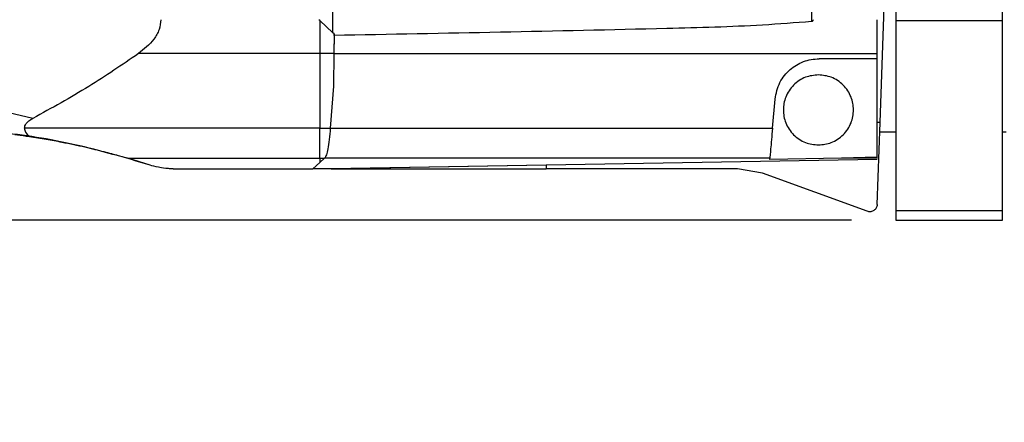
# Model space of a CAD drawing. Extents: x 0 to 841, y 0 to 594.
# Tile 41 of 142: x 229 to 251, y 367 to 376. Entities that reach past the tile are written whole.
import ezdxf

# ---------------------------------------------------------------- set-up
doc = ezdxf.new("R2010")
doc.units = 0
doc.layers.get('0').update_dxf_attribs({"linetype": 'CONTINUOUS'})
doc.styles.add('SLDTEXTSTYLE0', font='TXT', dxfattribs={"width": 0.75})
doc.styles.add('SLDTEXTSTYLE2', font='TXT', dxfattribs={"width": 0.7})
doc.styles.add('SLDTEXTSTYLE3', font='TXT', dxfattribs={"width": 0.6875})
doc.dimstyles.new('SLDDIMSTYLE16', dxfattribs={"dimtxt": 3.5, "dimasz": 3.556, "dimexe": 0, "dimexo": 0.0625, "dimgap": 0.875, "dimtad": 1, "dimlfac": 2.5, "dimrnd": 1e-09, "dimzin": 12, "dimtxsty": 'SLDTEXTSTYLE0', "dimblk1": 'NONE', "dimblk2": 'NONE', "dimsah": 1, "dimcen": 0, "dimazin": 3, "dimtol": 1, "dimtp": 0.018, "dimtfac": 1, "dimtdec": 3, "dimtmove": 0, "dimatfit": 3, "dimtolj": 1})
doc.dimstyles.new('SLDDIMSTYLE17', dxfattribs={"dimtxt": 3.5, "dimasz": 3.556, "dimexe": 0, "dimexo": 0.0625, "dimgap": 0.875, "dimtad": 1, "dimlfac": 2.5, "dimrnd": 1e-09, "dimzin": 12, "dimtxsty": 'SLDTEXTSTYLE0', "dimblk1": 'NONE', "dimblk2": 'NONE', "dimsah": 1, "dimcen": 0, "dimazin": 3, "dimtol": 1, "dimtp": 0.012, "dimtfac": 1, "dimtdec": 3, "dimtmove": 0, "dimatfit": 3, "dimtolj": 1})
doc.dimstyles.new('SLDDIMSTYLE18', dxfattribs={"dimtxt": 3.5, "dimasz": 3.556, "dimexe": 0, "dimexo": 0.0625, "dimgap": 0.875, "dimtad": 1, "dimlfac": 2.5, "dimrnd": 1e-09, "dimzin": 12, "dimtxsty": 'SLDTEXTSTYLE0', "dimblk1": 'NONE', "dimblk2": 'NONE', "dimsah": 1, "dimcen": 0, "dimazin": 3, "dimtol": 1, "dimtp": 0.01, "dimtfac": 1, "dimtmove": 0, "dimatfit": 3, "dimtolj": 1})
doc.dimstyles.new('SLDDIMSTYLE5', dxfattribs={"dimtxt": 3.5, "dimasz": 3.556, "dimexe": 0, "dimexo": 0.0625, "dimgap": 0.875, "dimtad": 1, "dimdec": 1, "dimlfac": 6, "dimrnd": 1e-09, "dimzin": 12, "dimtxsty": 'SLDTEXTSTYLE0', "dimsah": 1, "dimcen": 0.09, "dimazin": 3, "dimtfac": 1, "dimtdec": 1, "dimtmove": 0, "dimatfit": 3, "dimtolj": 1, "dimtzin": 12})
doc.dimstyles.new('SLDDIMSTYLE6', dxfattribs={"dimtxt": 3.5, "dimasz": 3.556, "dimexe": 0, "dimexo": 0.0625, "dimgap": 0.875, "dimtad": 1, "dimdec": 1, "dimlfac": 6, "dimrnd": 1e-09, "dimzin": 12, "dimtxsty": 'SLDTEXTSTYLE0', "dimsah": 1, "dimcen": 0.09, "dimazin": 3, "dimtfac": 1, "dimtofl": 0, "dimtmove": 0, "dimatfit": 3, "dimtolj": 1, "dimtzin": 12})

# ---------------------------------------------------------------- blocks, each defined once
blk = doc.blocks.new('_D_21')
at = {"color": 7, "linetype": 'CONTINUOUS'}
for p, q in [((242.231, 393.439), (164.971, 393.439)), ((165.971, 393.439), (165.971, 371.695)), ((247.721, 371.695), (164.971, 371.695))]:
    blk.add_line(p, q, dxfattribs=at)
for points in [[(165.971, 393.439), (165.59, 389.883), (166.352, 389.883)], [(165.971, 371.695), (166.352, 375.251), (165.59, 375.251)]]:
    blk.add_solid(points, dxfattribs=at)
at = {"color": 7, "linetype": 'CONTINUOUS', "insert": (161.459, 377.857, -0.709), "char_height": 3.5, "attachment_point": 1, "rotation": 90, "style": 'SLDTEXTSTYLE0'}
blk.add_mtext('130.5', dxfattribs=at)
blk = doc.blocks.new('_D_22')
at = {"color": 7, "linetype": 'CONTINUOUS'}
for p, q in [((171.971, 393.438), (171.971, 399.788)), ((242.238, 393.438), (170.971, 393.438)), ((171.971, 381.689), (171.971, 393.438)), ((204.531, 381.689), (170.971, 381.689)), ((171.971, 381.689), (171.971, 375.339))]:
    blk.add_line(p, q, dxfattribs=at)
for points in [[(171.971, 393.438), (172.352, 396.994), (171.59, 396.994)], [(171.971, 381.689), (171.59, 378.133), (172.352, 378.133)]]:
    blk.add_solid(points, dxfattribs=at)
at = {"color": 7, "linetype": 'CONTINUOUS', "insert": (167.459, 383.059, -0.709), "char_height": 3.5, "attachment_point": 1, "rotation": 90, "style": 'SLDTEXTSTYLE0'}
blk.add_mtext('70.5', dxfattribs=at)
blk = doc.blocks.new('_D_70')
at = {"color": 7, "linetype": 'CONTINUOUS'}
for centre, start, end in [((568.276, 493.681), 153.4349, 206.5651), ((564.64, 493.681), 333.4349, 26.5651)]:
    blk.add_arc(centre, 10.12, start, end, dxfattribs=at)
at = {"color": 7, "linetype": 'CONTINUOUS', "char_height": 3.5, "attachment_point": 1}
for s, insert, style in [('0.018', (562.054, 498.192, -108.66), 'SLDTEXTSTYLE0'), ('+', (559.225, 498.192, -108.66), 'SLDTEXTSTYLE0'), ('depth 3', (576.072, 493.72, -108.66), 'SLDTEXTSTYLE0'), ('%%c', (539.345, 493.667, -108.66), 'SLDTEXTSTYLE0'), ('12 H7', (544.623, 493.72, -108.66), 'SLDTEXTSTYLE2'), ('0', (562.054, 493.667, -108.66), 'SLDTEXTSTYLE0')]:
    blk.add_mtext(s, dxfattribs=dict(at, insert=insert, style=style))
blk = doc.blocks.new('_NONE')
blk = doc.blocks.new('_D_71')
at = {"color": 7, "linetype": 'CONTINUOUS'}
for centre, start, end in [((561.062, 536.749), 153.4349, 206.5651), ((557.426, 536.749), 333.4349, 26.5651)]:
    blk.add_arc(centre, 10.12, start, end, dxfattribs=at)
at = {"color": 7, "linetype": 'CONTINUOUS', "char_height": 3.5, "attachment_point": 1}
for s, insert, style in [('0.012', (554.839, 541.26, -108.66), 'SLDTEXTSTYLE0'), ('+', (552.01, 541.26, -108.66), 'SLDTEXTSTYLE0'), ('depth 4', (568.858, 536.788, -108.66), 'SLDTEXTSTYLE0'), ('%%c', (534.716, 536.735, -108.66), 'SLDTEXTSTYLE0'), ('4 H7', (539.995, 536.788, -108.66), 'SLDTEXTSTYLE3'), ('0', (554.839, 536.735, -108.66), 'SLDTEXTSTYLE0')]:
    blk.add_mtext(s, dxfattribs=dict(at, insert=insert, style=style))
blk = doc.blocks.new('_D_72')
at = {"color": 7, "linetype": 'CONTINUOUS'}
for centre, start, end in [((561.427, 563.816), 153.4349, 206.5651), ((555.205, 563.816), 333.4349, 26.5651)]:
    blk.add_arc(centre, 10.12, start, end, dxfattribs=at)
at = {"color": 7, "linetype": 'CONTINUOUS', "char_height": 3.5, "attachment_point": 1}
for s, insert, style in [('0.01', (555.205, 568.328, -108.66), 'SLDTEXTSTYLE0'), ('+', (552.375, 568.328, -108.66), 'SLDTEXTSTYLE0'), ('%%c', (535.081, 563.802, -108.66), 'SLDTEXTSTYLE0'), ('depth 5', (566.637, 563.855, -108.66), 'SLDTEXTSTYLE0'), ('2x', (530.254, 563.855, -108.66), 'SLDTEXTSTYLE0'), ('3 H7', (540.36, 563.855, -108.66), 'SLDTEXTSTYLE3'), ('0', (555.205, 563.802, -108.66), 'SLDTEXTSTYLE0')]:
    blk.add_mtext(s, dxfattribs=dict(at, insert=insert, style=style))

msp = doc.modelspace()

# ---------------------------------------------------------------- linework, layer by layer
at = {"color": 7, "linetype": 'CONTINUOUS'}
for p, q in [((235.9821, 375.9341), (235.9821, 387.4445)), ((246.8135, 387.1891), (246.8135, 376.1895)), ((248.3658, 373.9021), (248.5025, 377.8163)), ((235.682, 376.2145), (235.664, 376.2324)), ((235.682, 376.2145), (235.9821, 375.9341)), ((235.682, 376.2145), (235.682, 375.4638)), ((248.7211, 376.2122), (251.1377, 376.2122)), ((236.0056, 375.913), (235.9821, 375.9341)), ((236.0056, 375.913), (236.0014, 375.4638)), ((236.0056, 375.874), (236.0016, 375.4638)), ((236.0056, 375.874), (236.0056, 375.913)), ((235.682, 375.4638), (231.5777, 375.4638)), ((236.0014, 375.4638), (235.682, 375.4638)), ((236.0014, 375.4638), (235.9904, 374.7262)), ((236.0016, 375.4638), (235.9904, 374.7262)), ((236.0016, 375.4638), (248.3044, 375.4638)), ((248.3044, 375.3462), (248.3044, 375.4638)), ((248.3044, 375.3462), (246.9848, 375.3462)), ((248.3044, 373.1165), (248.3044, 375.3462)), ((235.9904, 374.7262), (235.9215, 373.7789)), ((245.9313, 373.7789), (245.9886, 374.4334)), ((229.1884, 373.9984), (228.1746, 374.2282)), ((248.3009, 372.044), (248.3658, 373.9021)), ((248.3658, 373.9021), (248.3044, 373.9021)), ((235.682, 373.7789), (228.9993, 373.7789)), ((235.682, 373.7789), (235.9215, 373.7789)), ((235.682, 373.0952), (235.682, 373.7789)), ((235.9215, 373.7789), (245.9313, 373.7789)), ((248.3584, 373.6893), (248.7213, 373.6893)), ((251.1372, 373.6893), (251.2216, 373.6893)), ((231.3412, 373.0952), (235.682, 373.0952)), ((231.8419, 372.9393), (231.3412, 373.0952)), ((235.522, 372.856), (248.3044, 373.0732)), ((235.682, 372.9988), (235.522, 372.856)), ((235.682, 373.0952), (235.7933, 373.0952)), ((235.682, 373.0952), (235.682, 372.9988)), ((235.7933, 373.0952), (235.682, 372.9988)), ((245.8715, 373.0952), (235.7933, 373.0952)), ((240.8044, 372.9386), (235.9428, 372.856)), ((240.8044, 372.9386), (240.8044, 372.856)), ((245.8691, 373.0676), (245.8715, 373.0952)), ((247.4951, 373.0952), (245.8691, 373.0676)), ((248.3044, 373.1165), (247.4951, 373.0952)), ((248.3044, 373.0952), (247.4951, 373.0952)), ((248.3044, 373.0952), (248.3044, 373.1165)), ((232.3623, 372.856), (235.522, 372.856)), ((235.9428, 372.856), (235.522, 372.856)), ((235.9428, 372.856), (240.8044, 372.856)), ((245.1384, 372.856), (240.8044, 372.856)), ((245.7085, 372.7554), (245.1384, 372.856)), ((248.0773, 371.8932), (245.7085, 372.7554)), ((248.7211, 371.913), (251.1377, 371.913)), ((248.7211, 371.6947), (251.1377, 371.6947))]:
    msp.add_line(p, q, dxfattribs=at)
for points, knots in [([(248.7211, 376.6251), (248.7211, 376.5529), (248.7211, 376.4084), (248.7211, 376.2776), (248.7211, 376.2122)], [0, 0, 0, 0, 0.5000135, 1, 1, 1, 1]), ([(251.1377, 376.2122), (251.1377, 376.2776), (251.1377, 376.4084), (251.1377, 376.5529), (251.1377, 376.6251)], [0, 0, 0, 0, 0.4999865, 1, 1, 1, 1]), ([(232.0854, 376.2324), (232.0769, 376.1573), (232.0589, 375.9979), (231.8911, 375.7152), (231.7027, 375.5641), (231.5777, 375.4638)], [0, 0, 0, 0, 0.2306561, 0.4894637, 1, 1, 1, 1]), ([(246.8135, 376.1895), (246.445, 376.1609), (245.3547, 376.0764), (241.7502, 375.9846), (238.5161, 375.9224), (236.0056, 375.874)], [0, 0, 0, 0, 0.1025213, 0.3033187, 1, 1, 1, 1]), ([(246.8504, 376.2324), (246.8499, 376.2273), (246.8488, 376.2169), (246.8401, 376.2037), (246.8284, 376.1931), (246.8184, 376.1907), (246.8135, 376.1895)], [0, 0, 0, 0, 0.24608942, 0.49955962, 0.75417052, 1, 1, 1, 1]), ([(248.3044, 375.4638), (248.3044, 375.5874), (248.3045, 375.832), (248.3044, 376.0999), (248.3044, 376.2324)], [0, 0, 0, 0, 0.5053957, 1, 1, 1, 1]), ([(248.7211, 376.2122), (248.7211, 375.7758), (248.7211, 374.9029), (248.7211, 373.7496), (248.7211, 372.7232), (248.7211, 372.1831), (248.7211, 371.913)], [0, 0, 0, 0, 0.2499991, 0.5000007, 0.7500004, 1, 1, 1, 1]), ([(251.1377, 371.913), (251.1377, 372.1831), (251.1377, 372.7232), (251.1377, 373.7496), (251.1377, 374.9029), (251.1377, 375.7758), (251.1377, 376.2122)], [0, 0, 0, 0, 0.2499996, 0.4999993, 0.7500009, 1, 1, 1, 1]), ([(231.5777, 375.4638), (231.2062, 375.2104), (230.4315, 374.6819), (229.614, 374.2324), (229.1884, 373.9984)], [0, 0, 0, 0, 0.4794567, 1, 1, 1, 1]), ([(235.682, 375.4638), (235.682, 375.1735), (235.682, 374.5928), (235.682, 374.0502), (235.682, 373.7789)], [0, 0, 0, 0, 0.4999996, 1, 1, 1, 1]), ([(245.9886, 374.4334), (246.0136, 374.5625), (246.0496, 374.749), (246.196, 374.9696), (246.3225, 375.1029), (246.4693, 375.2094), (246.6312, 375.287), (246.8056, 375.3369), (246.9246, 375.3431), (246.9848, 375.3462)], [0, 0, 0, 0, 0.2891524, 0.4176167, 0.5389076, 0.6544665, 0.7685298, 0.8827783, 1, 1, 1, 1]), ([(246.9711, 374.9834), (246.8712, 374.9728), (246.7175, 374.9564), (246.5326, 374.8574), (246.4056, 374.7549), (246.3024, 374.6277), (246.2065, 374.4429), (246.1578, 374.1893), (246.2065, 373.9357), (246.3024, 373.7509), (246.4056, 373.6237), (246.5326, 373.5211), (246.7175, 373.4222), (246.8712, 373.4058), (246.9711, 373.3952)], [0, 0, 0, 0, 0.11973062, 0.18418132, 0.25000302, 0.31581909, 0.38027163, 0.50000075, 0.61972987, 0.68418241, 0.74999848, 0.81582018, 0.88027088, 1, 1, 1, 1]), ([(246.9711, 373.3952), (247.0709, 373.4058), (247.2246, 373.4222), (247.4095, 373.5211), (247.5366, 373.6237), (247.6397, 373.7509), (247.7356, 373.9357), (247.7843, 374.1893), (247.7356, 374.4429), (247.6397, 374.6277), (247.5366, 374.7549), (247.4095, 374.8574), (247.2246, 374.9564), (247.0709, 374.9728), (246.9711, 374.9834)], [0, 0, 0, 0, 0.119726, 0.1841771, 0.2499992, 0.3158157, 0.3802686, 0.4999993, 0.6197299, 0.6841828, 0.7499993, 0.8158214, 0.8802725, 1, 1, 1, 1]), ([(228.9993, 373.7789), (229.0016, 373.7959), (229.0063, 373.8313), (229.0406, 373.8877), (229.1001, 373.9469), (229.1575, 373.9804), (229.1884, 373.9984)], [0, 0, 0, 0, 0.1840691, 0.3834288, 0.6682719, 1, 1, 1, 1]), ([(231.8419, 372.9393), (231.2776, 373.1051), (230.149, 373.4368), (228.4013, 373.7166), (227.2256, 373.754), (226.6377, 373.7726)], [0, 0, 0, 0, 0.3333347, 0.6666676, 1, 1, 1, 1]), ([(228.7795, 373.6344), (228.7806, 373.6343), (228.7829, 373.634), (228.8002, 373.6317), (228.8968, 373.6192), (229.0139, 373.6022), (229.1105, 373.5882)], [0, 0, 0, 0, 0.0412146, 0.0891235, 0.2496272, 1, 1, 1, 1]), ([(228.9993, 373.7789), (229.0002, 373.7625), (229.0021, 373.7294), (229.0301, 373.6592), (229.077, 373.6178), (229.1105, 373.5882)], [0, 0, 0, 0, 0.2181596, 0.4421041, 1, 1, 1, 1]), ([(229.1105, 373.5882), (229.2374, 373.5683), (229.4841, 373.5296), (229.8191, 373.4671), (230.1103, 373.4076), (230.3602, 373.3522), (230.5869, 373.2985), (230.7883, 373.248), (230.9654, 373.2012), (231.114, 373.1605), (231.2544, 373.1206), (231.3096, 373.1045), (231.3412, 373.0952)], [0, 0, 0, 0, 0.1494991, 0.2905438, 0.4001263, 0.5024317, 0.5989659, 0.6867325, 0.766265, 0.8425202, 0.90979, 1, 1, 1, 1]), ([(235.9215, 373.7789), (235.9135, 373.6891), (235.8971, 373.5044), (235.8661, 373.3025), (235.8312, 373.151), (235.8065, 373.1147), (235.7933, 373.0952)], [0, 0, 0, 0, 0.2429311, 0.4991892, 0.7316925, 1, 1, 1, 1]), ([(245.9313, 373.7789), (245.9234, 373.6877), (245.9071, 373.502), (245.8893, 373.2983), (245.8763, 373.1493), (245.8731, 373.1137), (245.8715, 373.0952)], [0, 0, 0, 0, 0.2454032, 0.4996786, 0.7391804, 1, 1, 1, 1]), ([(232.3623, 372.856), (232.3482, 372.8561), (232.3189, 372.8563), (232.2582, 372.8587), (232.1383, 372.8687), (231.9832, 372.8965), (231.8973, 372.9225), (231.8419, 372.9393)], [0, 0, 0, 0, 0.03723235, 0.07736397, 0.17467728, 0.46825037, 1, 1, 1, 1]), ([(248.3009, 372.044), (248.2995, 372.031), (248.2968, 372.0049), (248.2814, 371.9683), (248.2584, 371.9362), (248.2284, 371.9104), (248.1932, 371.8923), (248.1549, 371.883), (248.1152, 371.8823), (248.0899, 371.8896), (248.0773, 371.8932)], [0, 0, 0, 0, 0.1250033, 0.2499951, 0.3749744, 0.4999745, 0.6249749, 0.7499862, 0.8749938, 1, 1, 1, 1]), ([(248.7211, 371.913), (248.7211, 371.8498), (248.7211, 371.7234), (248.7211, 371.7043), (248.7211, 371.6947)], [0, 0, 0, 0, 0.5000047, 1, 1, 1, 1]), ([(251.1377, 371.6947), (251.1377, 371.7043), (251.1377, 371.7234), (251.1377, 371.8498), (251.1377, 371.913)], [0, 0, 0, 0, 0.4999953, 1, 1, 1, 1])]:
    msp.add_open_spline(points, degree=3, knots=knots, dxfattribs=at)

# ---------------------------------------------------------------- dimensions: what is measured, and where the dimension line sits
for p1, text, dimstyle, picture, middle in [((0.8135, 0.8645), '2x<> depth 5', 'SLDDIMSTYLE18', '_D_72', (557.2953, 559.2902)), ((1.1114, 1.1265), '<> depth 4', 'SLDDIMSTYLE17', '_D_71', (560.6367, 532.2229)), ((3.3042, 3.4074), '<> depth 3', 'SLDDIMSTYLE16', '_D_70', (566.5582, 489.1551))]:
    dim = msp.add_diameter_dim_2p(p1=p1, p2=(0, 0), text=text, dimstyle=dimstyle, dxfattribs=at)
    dim.commit()
    dim.dimension.update_dxf_attribs({"geometry": picture, "text_midpoint": middle, "dimtype": 163})
for base, p1, p2, dimstyle, picture, middle in [((171.9711, 393.4383), (205.5313, 381.6893), (243.238, 393.4383), 'SLDDIMSTYLE5', '_D_22', (171.9711, 387.585)), ((165.9711, 371.6947), (243.2313, 393.4395), (248.7211, 371.6947), 'SLDDIMSTYLE6', '_D_21', (165.9711, 383.6759))]:
    dim = msp.add_linear_dim(base=base, p1=p1, p2=p2, angle=90, dimstyle=dimstyle, dxfattribs=at)
    dim.commit()
    dim.dimension.update_dxf_attribs({"geometry": picture, "text_midpoint": middle, "dimtype": 160})

doc.saveas('drawing.dxf')
